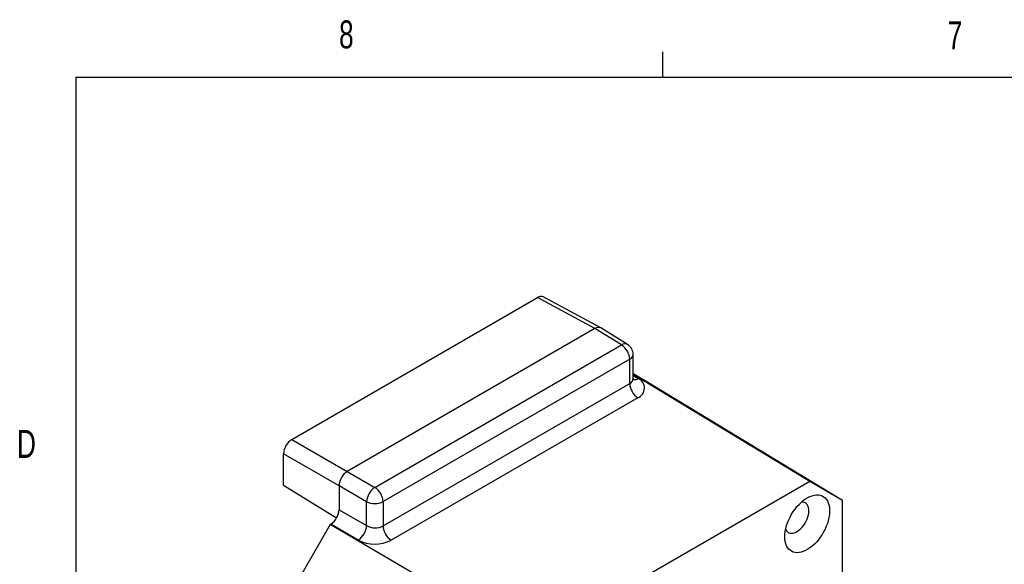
# Model space of a CAD drawing. Extents: x 11 to 421, y 5 to 275.
# Tile 14 of 16: x 11 to 95, y 229 to 275. Entities that reach past the tile are written whole.
import ezdxf
from ezdxf.enums import TextEntityAlignment as Align

# ---------------------------------------------------------------- set-up
doc = ezdxf.new("R2010")
doc.units = 0
doc.layers.get('0').update_dxf_attribs({"linetype": 'CONTINUOUS'})

msp = doc.modelspace()

# ---------------------------------------------------------------- linework, layer by layer
at = {"color": 7, "linetype": 'CONTINUOUS'}
for p, q in [((65.9067, 270.3087), (65.9067, 272.4626)), ((15.9068, 270.3087), (415.9568, 270.3087)), ((15.9068, 270.3087), (15.9068, 9.9587)), ((34.3085, 239.4395), (55.2394, 251.5226)), ((60.1317, 248.8922), (55.2394, 251.5226)), ((60.6228, 248.9466), (55.7305, 251.577)), ((60.1317, 248.8922), (39.0329, 236.7121)), ((62.4018, 247.4885), (60.1317, 248.8922)), ((62.9154, 247.5298), (60.6402, 248.9365)), ((41.3837, 235.3551), (62.4018, 247.4885)), ((63.3895, 244.618), (63.3895, 246.6793)), ((63.0966, 246.2711), (42.0785, 234.1376)), ((63.0966, 244.2014), (63.0966, 246.2711)), ((64.5542, 244.3433), (63.3895, 245.0159)), ((42.0785, 232.068), (63.0966, 244.2014)), ((78.4339, 235.8475), (63.3895, 244.9644)), ((81.2286, 234.2337), (64.5542, 244.3433)), ((63.7913, 242.9839), (42.7732, 230.8505)), ((34.3085, 239.4395), (39.0329, 236.7121)), ((38.3259, 235.4876), (33.6015, 238.2149)), ((33.6015, 235.5507), (33.6015, 238.2149)), ((39.0329, 236.7121), (41.3837, 235.3551)), ((78.4339, 235.8475), (54.6719, 222.13)), ((81.2286, 234.2337), (78.4339, 235.8475)), ((33.6015, 235.5507), (38.1225, 232.7554)), ((40.6767, 234.1305), (38.3259, 235.4876)), ((38.3259, 235.4876), (38.3259, 233.446)), ((40.6767, 232.0889), (40.6767, 234.1305)), ((42.0785, 234.1376), (42.0785, 232.068)), ((81.2286, 197.8122), (81.2286, 234.2337)), ((38.3259, 233.446), (40.6767, 232.0889)), ((37.5786, 232.1981), (34.6104, 227.0571)), ((37.6189, 232.2214), (37.5786, 232.1981)), ((54.6719, 222.13), (37.5786, 232.1981)), ((39.9697, 230.8643), (37.6189, 232.2214))]:
    msp.add_line(p, q, dxfattribs=at)
at = {"color": 8, "linetype": 'CONTINUOUS'}
msp.add_line((63.3895, 244.894), (63.8158, 244.6304), dxfattribs=at)
at = {"color": 7, "linetype": 'CONTINUOUS', "flags": 128}
for points in [[(76.311, 231.148), (76.3204, 231.373), (76.3488, 231.6067), (76.3958, 231.8468), (76.4609, 232.0909), (76.5435, 232.3366), (76.6427, 232.5814), (76.7576, 232.823), (76.8871, 233.0588), (77.0298, 233.2866), (77.1843, 233.5041), (77.3491, 233.7092), (77.5226, 233.8997), (77.7031, 234.0739), (77.8886, 234.2299), (78.0775, 234.3663), (78.2677, 234.4816), (78.4575, 234.5747), (78.645, 234.6448), (78.8282, 234.691), (79.0054, 234.713), (79.1747, 234.7105), (79.3346, 234.6835), (79.4834, 234.6324), (79.6197, 234.5576), (79.742, 234.4599), (79.8492, 234.3402), (79.9403, 234.1997), (80.0142, 234.0398), (80.0703, 233.8622), (80.108, 233.6686), (80.127, 233.4608), (80.127, 233.241), (80.108, 233.0114), (80.0703, 232.7742), (80.0142, 232.5318), (79.9403, 232.2866), (79.8492, 232.041), (79.742, 231.7975), (79.6197, 231.5585), (79.4834, 231.3264), (79.3346, 231.1035), (79.1747, 230.8919), (79.0054, 230.6939), (78.8282, 230.5113), (78.645, 230.346), (78.4575, 230.1996), (78.2677, 230.0736), (78.0775, 229.9693), (77.8886, 229.8876), (77.7031, 229.8294), (77.5226, 229.7952), (77.3491, 229.7854), (77.1843, 229.8002), (77.0298, 229.8393), (76.8871, 229.9023), (76.7576, 229.9887), (76.6427, 230.0976), (76.5435, 230.2278), (76.4609, 230.3782), (76.3958, 230.5471), (76.3488, 230.733), (76.3204, 230.9339), (76.311, 231.148)], [(76.3808, 231.7792), (76.3958, 231.7458), (76.4602, 231.6395), (76.5409, 231.554), (76.6364, 231.4911), (76.745, 231.4518), (76.8646, 231.4368), (76.9929, 231.4465), (77.1277, 231.4807), (77.2663, 231.5388), (77.4062, 231.6195), (77.5449, 231.7216), (77.6796, 231.843), (77.808, 231.9814), (77.9275, 232.1344), (78.0361, 232.2991), (78.1316, 232.4723), (78.2123, 232.6509), (78.2767, 232.8316), (78.3235, 233.0109), (78.352, 233.1855), (78.3616, 233.3523), (78.352, 233.508), (78.3235, 233.6498), (78.2767, 233.775), (78.2123, 233.8813), (78.1316, 233.9667), (78.0361, 234.0297), (77.9275, 234.069), (77.808, 234.0839), (77.7081, 234.0784)]]:
    msp.add_lwpolyline(points, dxfattribs=at)
at = {"color": 7, "linetype": 'CONTINUOUS'}
for centre, radius, start, end in [((55.532, 251.1256), 0.4931, 66.258269, 126.390287), ((60.4232, 248.4878), 0.4985, 64.18332, 125.785929), ((62.3895, 246.6793), 1, 0, 58.27094), ((61.5636, 246.2032), 1.5345, 2.532641, 56.889968), ((64.629, 244.269), 1.534, 182.522856, 236.899753), ((63.6041, 244.6003), 0.2136, 175.136311, 209.064608), ((63.4614, 243.8123), 0.8916, 291.718162, 66.579149), ((35.1299, 238.1488), 1.5298, 122.474425, 177.525575), ((39.8543, 235.4215), 1.5298, 122.474425, 177.525575), ((42.2525, 234.0371), 1.5785, 123.392173, 176.607827), ((40.5455, 234.0698), 1.5345, 2.532641, 56.889968), ((41.3707, 235.4987), 1.5342, 243.104271, 297.473026), ((36.7975, 233.512), 1.5298, 302.47452, 357.52548), ((39.1009, 232.1823), 1.5785, 303.392173, 356.607827), ((41.3972, 233.3923), 1.4893, 241.066122, 297.221704), ((43.6109, 232.1355), 1.534, 182.522856, 236.899753), ((41.3848, 233.54), 3.0268, 242.127222, 297.305283)]:
    msp.add_arc(centre, radius, start, end, dxfattribs=at)
at = {"color": 8, "linetype": 'CONTINUOUS'}
for centre, radius, start, end in [((62.6939, 247.0693), 0.5109, 64.315378, 124.869531), ((62.9008, 246.7207), 0.4904, 293.528794, 355.151065), ((62.8947, 244.6547), 0.4961, 294.01233, 355.762857), ((63.5054, 245.1091), 0.5705, 259.025098, 302.960397)]:
    msp.add_arc(centre, radius, start, end, dxfattribs=at)

# ---------------------------------------------------------------- texts
at = {"color": 7, "linetype": 'CONTINUOUS', "width": 0.7}
for s, p in [('8', (38.3309, 272.0505)), ('7', (90.1951, 271.9783)), ('D', (10.8867, 237.1521))]:
    msp.add_text(s, height=2.3813, dxfattribs=at).set_placement(p, align=Align.BOTTOM_LEFT)

doc.saveas('drawing.dxf')
